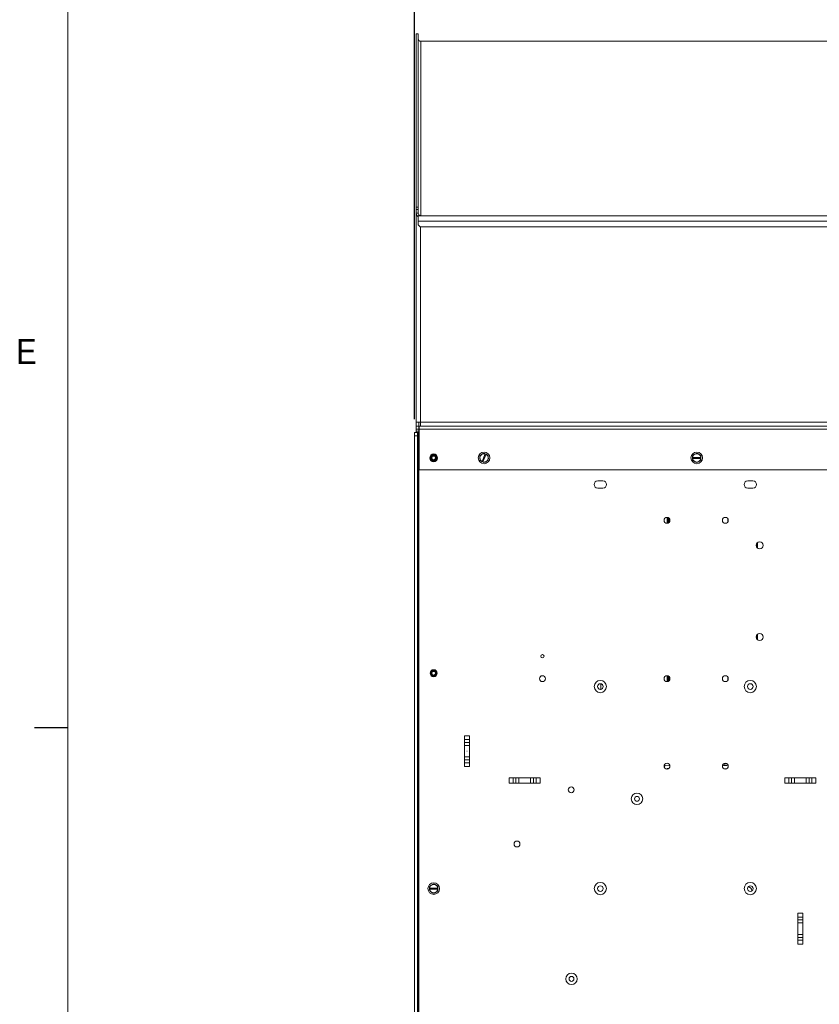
# Paper-space layout '5' of a CAD drawing. Header units: inches. Extents: x 1 to 109, y 1 to 85.
# Tile 20 of 58: x 2 to 17, y 51 to 69. Entities that reach past the tile are written whole.
import ezdxf

# ---------------------------------------------------------------- set-up
doc = ezdxf.new("R2010")
doc.units = ezdxf.units.IN
doc.header["$MEASUREMENT"] = 0
doc.layers.add('FORMAT', color=7, linetype='Continuous')
doc.styles.add('SLDTEXTSTYLE0', font='GOTHIC.TTF', dxfattribs={"width": 0.913})
doc.dimstyles.new('SLDDIMSTYLE10', dxfattribs={"dimtxt": 0.625, "dimasz": 0.65, "dimexe": 0, "dimexo": 0.0625, "dimgap": 0.15625, "dimtad": 0, "dimtih": 1, "dimtoh": 1, "dimdec": 0, "dimlfac": 1.6, "dimrnd": 1e-09, "dimzin": 12, "dimdsep": 46, "dimtxsty": 'SLDTEXTSTYLE0', "dimblk1": 'NONE', "dimblk2": 'NONE', "dimsah": 1, "dimcen": 0.09, "dimadec": 0, "dimazin": 3, "dimtfac": 1, "dimtdec": 0, "dimtofl": 0, "dimtmove": 0, "dimatfit": 3, "dimldrblk": 'NONE', "dimfxl": 1, "dimfrac": 2, "dimtolj": 1, "dimtzin": 12, "dimarcsym": 0})
doc.dimstyles.new('SLDDIMSTYLE11', dxfattribs={"dimtxt": 0.625, "dimasz": 0.65, "dimexe": 0, "dimexo": 0.0625, "dimgap": 0.15625, "dimtad": 0, "dimtih": 1, "dimtoh": 1, "dimlfac": 1.6, "dimrnd": 1e-09, "dimzin": 12, "dimdsep": 46, "dimtxsty": 'SLDTEXTSTYLE0', "dimblk1": 'NONE', "dimblk2": 'NONE', "dimsah": 1, "dimcen": 0.09, "dimadec": 0, "dimazin": 3, "dimtfac": 1, "dimtofl": 0, "dimtmove": 0, "dimatfit": 3, "dimldrblk": 'NONE', "dimfxl": 1, "dimfrac": 2, "dimtolj": 1, "dimtzin": 12, "dimarcsym": 0})

# ---------------------------------------------------------------- blocks, each defined once
blk = doc.blocks.new('_D_146')
at = {"layer": 'FORMAT', "color": 1, "ltscale": 5}
blk.add_line((9.112, 62.002), (9.112, 70.785), dxfattribs=at)
at = {"layer": 'FORMAT', "color": 1, "ltscale": 5, "insert": (8.81, 70.785), "char_height": 0.625, "attachment_point": 1, "rotation": 90, "style": 'SLDTEXTSTYLE0'}
blk.add_mtext('0', dxfattribs=at)
blk = doc.blocks.new('_NONE')
blk = doc.blocks.new('_D_147')
at = {"layer": 'FORMAT', "color": 1, "ltscale": 5}
for p, q in [((17.176, 56.475), (17.176, 70.785)), ((17.176, 56.475), (17.599, 55.491)), ((17.599, 55.491), (17.599, 51.497))]:
    blk.add_line(p, q, dxfattribs=at)
at = {"layer": 'FORMAT', "color": 1, "ltscale": 5, "insert": (16.874, 70.785), "char_height": 0.625, "attachment_point": 1, "rotation": 90, "style": 'SLDTEXTSTYLE0'}
blk.add_mtext('13.58', dxfattribs=at)
blk = doc.blocks.new('_D_148')
at = {"layer": 'FORMAT', "color": 1, "ltscale": 5}
for p, q in [((18.179, 69.801), (18.179, 70.785)), ((18.179, 69.801), (17.756, 68.817)), ((17.756, 68.817), (17.756, 57.313))]:
    blk.add_line(p, q, dxfattribs=at)
at = {"layer": 'FORMAT', "color": 1, "ltscale": 5, "char_height": 0.625, "attachment_point": 1, "rotation": 90, "style": 'SLDTEXTSTYLE0'}
for s, insert in [('13.83', (17.876, 72.217)), ('3 X ', (17.876, 70.785))]:
    blk.add_mtext(s, dxfattribs=dict(at, insert=insert))
blk = doc.blocks.new('_D_149')
at = {"layer": 'FORMAT', "color": 1, "ltscale": 5}
blk.add_line((19.162, 62.066), (19.162, 70.785), dxfattribs=at)
at = {"layer": 'FORMAT', "color": 1, "ltscale": 5, "insert": (18.86, 70.785), "char_height": 0.625, "attachment_point": 1, "rotation": 90, "style": 'SLDTEXTSTYLE0'}
blk.add_mtext('16.08', dxfattribs=at)
blk = doc.blocks.new('_D_150')
at = {"layer": 'FORMAT', "color": 1, "ltscale": 5}
blk.add_line((25.725, 69.483), (25.725, 70.785), dxfattribs=at)
at = {"layer": 'FORMAT', "color": 1, "ltscale": 5, "insert": (25.422, 70.785), "char_height": 0.625, "attachment_point": 1, "rotation": 90, "style": 'SLDTEXTSTYLE0'}
blk.add_mtext('26.58', dxfattribs=at)

psp = doc.layouts.new('5')

# ---------------------------------------------------------------- linework, layer by layer
at = {"color": 7, "linetype": 'Continuous', "lineweight": 15, "ltscale": 5}
for p, q in [((9.1842, 69.233), (9.1468, 69.233)), ((9.1468, 65.9808), (9.1468, 69.233)), ((9.1842, 65.9808), (9.1842, 69.233)), ((25.6404, 69.0947), (9.2146, 69.0947)), ((9.231, 65.8202), (9.231, 69.0918)), ((25.6404, 69.0918), (9.231, 69.0918)), ((9.1468, 65.9808), (9.1842, 65.9808)), ((9.1468, 65.9349), (9.1468, 65.9808)), ((9.1842, 65.9349), (9.1468, 65.9349)), ((9.1468, 65.8655), (9.1468, 65.9349)), ((9.1842, 65.9808), (9.1842, 65.9349)), ((9.1842, 65.8655), (9.1842, 65.9349)), ((9.1842, 65.8655), (9.1468, 65.8655)), ((9.1468, 61.9494), (9.1468, 65.8655)), ((9.1842, 65.717), (9.1842, 65.8202)), ((9.1842, 65.8202), (9.231, 65.8202)), ((9.231, 65.8202), (25.6404, 65.8202)), ((9.1842, 65.717), (25.6404, 65.717)), ((9.1842, 65.6476), (9.1842, 65.717)), ((9.1842, 65.6476), (9.2217, 65.6113)), ((25.6029, 65.6113), (9.2217, 65.6113)), ((9.1468, 61.9494), (9.2247, 61.9494)), ((9.1468, 61.8714), (9.1468, 61.9494)), ((9.1935, 61.8714), (9.1468, 61.8714)), ((9.1468, 61.8152), (9.1468, 61.8714)), ((9.1935, 61.8714), (9.1935, 61.9494)), ((9.1935, 61.8252), (9.1935, 61.8714)), ((9.2027, 61.8159), (9.2027, 61.8714)), ((9.2027, 61.8714), (19.1065, 61.8714)), ((9.2247, 61.9494), (19.0227, 61.9494)), ((9.2247, 61.8714), (9.2247, 61.9494)), ((9.1124, 61.7517), (9.1685, 61.7517)), ((9.1124, 61.6892), (9.1124, 61.7517)), ((9.1124, 61.6892), (9.1124, 44.7112)), ((9.1685, 61.6892), (9.1124, 61.6892)), ((9.1468, 61.8152), (9.1933, 61.8152)), ((9.1468, 61.7777), (9.1468, 61.8152)), ((9.1933, 61.7777), (9.1468, 61.7777)), ((9.1468, 61.7517), (9.1468, 61.7777)), ((9.1685, 61.7517), (9.1685, 61.6892)), ((9.181, 61.7517), (9.1685, 61.7517)), ((9.1685, 61.6892), (9.1685, 44.7112)), ((9.181, 44.6487), (9.181, 61.7517)), ((9.1933, 61.7517), (9.181, 61.7517)), ((9.1933, 44.5877), (9.1933, 61.8252)), ((9.1933, 61.8252), (9.2027, 61.8252)), ((9.1935, 61.8527), (9.2027, 61.8527)), ((9.2027, 61.0528), (9.2027, 61.8159)), ((19.1065, 61.8159), (9.2027, 61.8159)), ((10.4395, 61.3537), (10.3803, 61.2104)), ((10.3984, 61.203), (10.4575, 61.3462)), ((10.4395, 61.3537), (10.4397, 61.3543)), ((10.4578, 61.3468), (10.4397, 61.3543)), ((10.4578, 61.3468), (10.4575, 61.3462)), ((14.3692, 61.346), (14.396, 61.3614)), ((9.4745, 61.2376), (9.4745, 61.2356)), ((10.3415, 61.2681), (10.3374, 61.2986)), ((10.3801, 61.2098), (10.3803, 61.2104)), ((10.3801, 61.2098), (10.3981, 61.2024)), ((10.3984, 61.203), (10.3981, 61.2024)), ((14.3302, 61.2881), (14.3308, 61.2881)), ((14.3302, 61.2881), (14.3302, 61.2686)), ((14.3308, 61.2686), (14.3302, 61.2686)), ((14.4858, 61.2881), (14.3308, 61.2881)), ((14.3308, 61.2686), (14.4858, 61.2686)), ((14.4858, 61.2881), (14.4864, 61.2881)), ((14.4864, 61.2686), (14.4858, 61.2686)), ((14.4864, 61.2686), (14.4864, 61.2881)), ((19.1065, 61.0528), (9.2027, 61.0528)), ((12.5503, 60.8464), (12.6484, 60.8464)), ((15.3628, 60.8464), (15.4609, 60.8464)), ((12.6484, 60.7102), (12.5503, 60.7102)), ((15.4609, 60.7102), (15.3628, 60.7102)), ((13.854, 60.1616), (13.854, 60.0513)), ((13.8673, 60.159), (13.8673, 60.0539)), ((13.8845, 60.1498), (13.8845, 60.0631)), ((13.8978, 60.1346), (13.8978, 60.0783)), ((14.9884, 60.1393), (14.9884, 60.0736)), ((15.5314, 59.6745), (15.5314, 59.6009)), ((15.5447, 59.6892), (15.5447, 59.5862)), ((15.5314, 57.9557), (15.5314, 57.8822)), ((15.5447, 57.9704), (15.5447, 57.8675)), ((9.4745, 57.1986), (9.4745, 57.1966)), ((13.854, 57.1929), (13.854, 57.0825)), ((13.8673, 57.1903), (13.8673, 57.0851)), ((13.8845, 57.1811), (13.8845, 57.0943)), ((13.8978, 57.1658), (13.8978, 57.1096)), ((14.9884, 57.1705), (14.9884, 57.1048)), ((12.6056, 56.937), (12.6056, 57.0421)), ((10.1481, 56.0673), (10.0506, 56.0673)), ((10.0506, 56.0673), (10.0506, 55.4897)), ((10.0506, 55.9954), (10.1481, 55.9954)), ((10.1481, 56.0673), (10.1481, 55.4897)), ((10.1481, 55.9436), (10.0506, 55.9436)), ((10.0506, 55.8866), (10.1481, 55.8866)), ((10.1481, 55.6704), (10.0506, 55.6704)), ((10.0506, 55.6134), (10.1481, 55.6134)), ((10.1481, 55.5616), (10.0506, 55.5616)), ((10.0506, 55.4897), (10.1481, 55.4897)), ((13.816, 55.5101), (13.7972, 55.4813)), ((13.9049, 55.5051), (13.816, 55.5101)), ((11.4694, 55.276), (10.8918, 55.276)), ((10.8918, 55.276), (10.8918, 55.1785)), ((10.9637, 55.1785), (10.9637, 55.276)), ((11.0155, 55.276), (11.0155, 55.1785)), ((11.0725, 55.1785), (11.0725, 55.276)), ((11.2887, 55.276), (11.2887, 55.1785)), ((11.3457, 55.1785), (11.3457, 55.276)), ((11.3975, 55.276), (11.3975, 55.1785)), ((11.4694, 55.1785), (11.4694, 55.276)), ((16.0606, 55.2773), (16.0606, 55.1798)), ((16.0606, 55.2773), (16.6381, 55.2773)), ((16.1325, 55.1798), (16.1325, 55.2773)), ((16.1842, 55.2773), (16.1842, 55.1798)), ((16.2413, 55.1798), (16.2413, 55.2773)), ((16.4574, 55.2773), (16.4574, 55.1798)), ((16.5145, 55.1798), (16.5145, 55.2773)), ((16.5663, 55.2773), (16.5663, 55.1798)), ((16.6381, 55.1798), (16.6381, 55.2773)), ((11.4694, 55.1785), (10.8918, 55.1785)), ((16.0606, 55.1798), (16.6381, 55.1798)), ((9.3964, 53.21), (9.397, 53.21)), ((9.3964, 53.21), (9.3964, 53.1904)), ((9.397, 53.1904), (9.3964, 53.1904)), ((9.5521, 53.21), (9.397, 53.21)), ((9.397, 53.1904), (9.5521, 53.1904)), ((9.4355, 53.2679), (9.4622, 53.2833)), ((9.5521, 53.21), (9.5527, 53.21)), ((9.5527, 53.1904), (9.5521, 53.1904)), ((9.5527, 53.1904), (9.5527, 53.21)), ((16.3981, 52.739), (16.3006, 52.739)), ((16.3006, 52.739), (16.3006, 52.1614)), ((16.3006, 52.6671), (16.3981, 52.6671)), ((16.3981, 52.739), (16.3981, 52.1614)), ((16.3981, 52.6153), (16.3006, 52.6153)), ((16.3006, 52.5583), (16.3981, 52.5583)), ((16.3981, 52.3421), (16.3006, 52.3421)), ((16.3006, 52.2851), (16.3981, 52.2851)), ((16.3981, 52.2333), (16.3006, 52.2333)), ((16.3006, 52.1614), (16.3981, 52.1614))]:
    psp.add_line(p, q, dxfattribs=at)
at = {"color": 8, "linetype": 'Continuous', "lineweight": 15, "ltscale": 5}
for p, q in [((9.2247, 65.6113), (9.2247, 61.9494)), ((9.4745, 61.2326), (9.4745, 61.229)), ((9.4745, 57.1936), (9.4745, 57.1899)), ((14.9726, 55.4498), (14.924, 55.4455))]:
    psp.add_line(p, q, dxfattribs=at)
at = {"color": 7, "linetype": 'Continuous', "lineweight": 15, "ltscale": 5, "flags": 128}
psp.add_lwpolyline([(14.9814, 55.5378), (14.9347, 55.5346), (14.8999, 55.5305)], dxfattribs=at)
at = {"color": 7, "linetype": 'Continuous', "lineweight": 15, "ltscale": 25}
for centre, radius in [((9.4745, 61.2783), 0.0731), ((9.4745, 61.2783), 0.0666), ((9.4745, 61.2783), 0.0529), ((9.4745, 61.2783), 0.0341), ((10.4189, 61.2783), 0.1087), ((14.4083, 61.2783), 0.1088), ((13.8502, 60.1064), 0.0553), ((14.9439, 60.1064), 0.0553), ((15.5869, 59.6377), 0.0666), ((15.5869, 57.9189), 0.0666), ((11.5131, 57.5585), 0.03), ((9.4745, 57.2393), 0.0666), ((9.4745, 57.2389), 0.0529), ((9.4745, 57.2393), 0.0341), ((11.5133, 57.1377), 0.0553), ((12.5994, 56.9896), 0.1144), ((13.8502, 57.1377), 0.0553), ((14.9439, 57.1377), 0.0553), ((15.4119, 56.9896), 0.1144), ((12.5994, 56.9896), 0.0529), ((15.4119, 56.9896), 0.0529), ((10.0994, 55.7785), 0.00156), ((13.8502, 55.4971), 0.0553), ((14.9439, 55.4971), 0.0553), ((12.0527, 55.0533), 0.0553), ((13.2869, 54.8839), 0.1077), ((13.2869, 54.8839), 0.0461), ((11.037, 54.0377), 0.0553), ((9.4745, 53.2002), 0.1088), ((12.5994, 53.2008), 0.1144), ((12.5994, 53.2008), 0.0529), ((15.4119, 53.2008), 0.1144), ((15.4119, 53.2008), 0.0529), ((12.0581, 51.5071), 0.1077), ((12.0581, 51.5071), 0.0461)]:
    psp.add_circle(centre, radius, dxfattribs=at)
for centre, radius, start, end in [((9.2303, 69.1379), 0.0461, 181.01073, 270.9762), ((9.2275, 65.8659), 0.0807, 180.32936, 237.53144), ((9.2303, 65.8663), 0.0461, 181.01073, 270.9762), ((9.4745, 61.2783), 0.0529, 90, 180), ((9.4745, 61.2783), 0.0529, 270, 90), ((10.4189, 61.2783), 0.084, 149.10634, 165.9971), ((10.4189, 61.2783), 0.0781, 127.55172, 187.55172), ((10.4189, 61.2783), 0.0781, 74.73247, 127.55172), ((10.4189, 61.2783), 0.084, 89.10634, 105.9971), ((10.4189, 61.2783), 0.0781, 7.55172, 60.37096), ((10.4189, 61.2783), 0.084, 29.10634, 45.9971), ((14.4083, 61.2783), 0.084, 141.55462, 158.44538), ((14.4083, 61.2783), 0.0781, 120, 172.81924), ((14.4083, 61.2783), 0.0781, 60, 120), ((14.4083, 61.2783), 0.084, 81.55462, 98.44538), ((14.4083, 61.2783), 0.0781, 7.18076, 60), ((14.4083, 61.2783), 0.084, 21.55462, 38.44538), ((9.4745, 61.2783), 0.0513, 165.58165, 210.06614), ((9.4745, 61.2783), 0.0407, 290.27928, 19.33885), ((10.4189, 61.2783), 0.0781, 187.55172, 240.37096), ((10.4189, 61.2783), 0.084, 209.10634, 225.9971), ((10.4189, 61.2783), 0.0781, 254.73247, 307.55172), ((10.4189, 61.2783), 0.084, 269.10634, 285.9971), ((10.4189, 61.2783), 0.0781, 307.55172, 7.55172), ((10.4189, 61.2783), 0.084, 329.10634, 345.9971), ((14.4083, 61.2783), 0.084, 201.55462, 218.44538), ((14.4083, 61.2783), 0.0781, 187.18076, 240), ((14.4083, 61.2783), 0.0781, 240, 300), ((14.4083, 61.2783), 0.084, 261.55462, 278.44538), ((14.4083, 61.2783), 0.0781, 300, 352.81924), ((14.4083, 61.2783), 0.084, 321.55462, 338.44538), ((12.5503, 60.7783), 0.0681, 90, 270), ((12.6484, 60.7783), 0.0681, 270, 90), ((15.3628, 60.7783), 0.0681, 90, 270), ((15.4609, 60.7783), 0.0681, 270, 90), ((9.4745, 57.2389), 0.0529, 90, 180), ((9.4745, 57.2393), 0.0513, 165.58165, 210.06614), ((9.4745, 57.2389), 0.0529, 270, 90), ((9.4745, 57.2393), 0.0407, 290.27928, 19.33885), ((12.5994, 56.9896), 0.0529, 276.76106, 83.23894), ((13.8667, 55.4096), 0.0425, 72.60832, 128.81442), ((15.0118, 54.7321), 0.7812, 91.10131, 99.04718), ((9.4745, 53.2002), 0.084, 141.55462, 158.44538), ((9.4745, 53.2002), 0.0781, 120, 172.81924), ((9.4745, 53.2002), 0.0781, 187.18076, 240), ((9.4745, 53.2002), 0.0781, 60, 120), ((9.4745, 53.2002), 0.084, 81.55462, 98.44538), ((9.4745, 53.2002), 0.0781, 7.18076, 60), ((9.4745, 53.2002), 0.0781, 300, 352.81924), ((9.4745, 53.2002), 0.084, 21.55462, 38.44538), ((15.3631, 53.1495), 0.0828, 7.13993, 85.78115), ((9.4745, 53.2002), 0.084, 201.55462, 218.44538), ((9.4745, 53.2002), 0.0781, 240, 300), ((9.4745, 53.2002), 0.084, 261.55462, 278.44538), ((9.4745, 53.2002), 0.084, 321.55462, 338.44538)]:
    psp.add_arc(centre, radius, start, end, dxfattribs=at)
at = {"color": 7, "linetype": 'Continuous', "lineweight": 15, "ltscale": 5}
for points, knots in [([(9.4745, 61.2271), (9.4812, 61.2278), (9.4947, 61.2294), (9.5117, 61.2412), (9.5231, 61.2582), (9.5272, 61.2783), (9.5231, 61.2984), (9.5117, 61.3155), (9.4947, 61.3269), (9.4746, 61.3309), (9.4544, 61.3269), (9.4392, 61.3166), (9.4293, 61.304), (9.4264, 61.2954), (9.4249, 61.2911)], [0, 0, 0, 0, 0.0873597, 0.1770171, 0.2631193, 0.3520012, 0.4408768, 0.5269791, 0.6166401, 0.7039985, 0.7913572, 0.8810182, 0.940429, 1, 1, 1, 1]), ([(9.4745, 61.2326), (9.4734, 61.2326), (9.47, 61.2327), (9.4654, 61.2333), (9.4608, 61.2345), (9.456, 61.2361), (9.4513, 61.2384), (9.447, 61.2412), (9.4429, 61.2444), (9.4392, 61.2481), (9.4361, 61.2522), (9.4333, 61.2566), (9.431, 61.2613), (9.4294, 61.2663), (9.4282, 61.271), (9.4276, 61.2763), (9.4276, 61.2816), (9.4282, 61.2868), (9.4293, 61.292), (9.4311, 61.297), (9.4334, 61.3017), (9.4361, 61.3062), (9.4395, 61.3104), (9.4432, 61.3142), (9.4473, 61.3176), (9.4519, 61.3204), (9.4567, 61.3228), (9.4618, 61.3246), (9.467, 61.3258), (9.4723, 61.3264), (9.4777, 61.3265), (9.4831, 61.3258), (9.4884, 61.3247), (9.4935, 61.323), (9.4984, 61.3206), (9.503, 61.3178), (9.5074, 61.3144), (9.5112, 61.3105), (9.5147, 61.3063), (9.5176, 61.3017), (9.5201, 61.2964), (9.522, 61.2913), (9.5232, 61.2859), (9.5238, 61.2804), (9.5239, 61.2749), (9.5233, 61.2694), (9.522, 61.2639), (9.5202, 61.2587), (9.5178, 61.2537), (9.515, 61.2493), (9.5122, 61.2457), (9.5094, 61.2426), (9.5064, 61.2398), (9.503, 61.2372), (9.4995, 61.2349), (9.4958, 61.2329), (9.4919, 61.2312), (9.4882, 61.2299), (9.4835, 61.2287), (9.4791, 61.228), (9.4757, 61.2279), (9.4745, 61.2279)], [0, 0, 0, 0, 0.01132224, 0.03420513, 0.04578529, 0.05849278, 0.08424332, 0.09731806, 0.11003294, 0.13579984, 0.14888378, 0.16159025, 0.18733559, 0.20040033, 0.2132789, 0.23608332, 0.25262641, 0.26555748, 0.28846456, 0.30507995, 0.31800322, 0.3408971, 0.35749733, 0.37056469, 0.39370747, 0.41049486, 0.42364248, 0.44693014, 0.46382518, 0.47696998, 0.50025073, 0.51713504, 0.53039452, 0.5538738, 0.57090349, 0.5842691, 0.60794071, 0.62511236, 0.63847844, 0.66214487, 0.67931476, 0.69613621, 0.71658414, 0.73386188, 0.75084418, 0.77150005, 0.7889495, 0.80593706, 0.82659177, 0.84404477, 0.85764931, 0.87138371, 0.88531255, 0.8993777, 0.91313736, 0.92703094, 0.94112582, 0.95536113, 0.96642332, 0.9887352, 1, 1, 1, 1]), ([(9.4745, 61.229), (9.4757, 61.229), (9.4791, 61.2292), (9.4837, 61.2299), (9.4886, 61.2313), (9.4933, 61.233), (9.4982, 61.2355), (9.5025, 61.2384), (9.5059, 61.2412), (9.5089, 61.244), (9.5116, 61.2471), (9.5141, 61.2505), (9.5162, 61.254), (9.5181, 61.2576), (9.5196, 61.2615), (9.5209, 61.2658), (9.5219, 61.2708), (9.5223, 61.2762), (9.5221, 61.2816), (9.5213, 61.2869), (9.52, 61.2921), (9.518, 61.2971), (9.5155, 61.3019), (9.5124, 61.3063), (9.5089, 61.3104), (9.505, 61.314), (9.5007, 61.3171), (9.4963, 61.3195), (9.4915, 61.3216), (9.4865, 61.3232), (9.4813, 61.324), (9.4761, 61.3244), (9.4708, 61.3242), (9.4656, 61.3233), (9.4606, 61.3219), (9.4558, 61.32), (9.4513, 61.3174), (9.4471, 61.3145), (9.4432, 61.3111), (9.4399, 61.3072), (9.4369, 61.303), (9.4344, 61.2985), (9.4325, 61.2938), (9.431, 61.2886), (9.4302, 61.2835), (9.4301, 61.2785), (9.4305, 61.2735), (9.4314, 61.2685), (9.433, 61.2638), (9.4349, 61.2592), (9.4375, 61.2548), (9.4405, 61.2509), (9.4439, 61.2472), (9.4477, 61.244), (9.4519, 61.2414), (9.4562, 61.2391), (9.4608, 61.2374), (9.4651, 61.2364), (9.4685, 61.2359), (9.4715, 61.2356), (9.4738, 61.2356), (9.4745, 61.2356)], [0, 0, 0, 0, 0.01180469, 0.03563548, 0.04767827, 0.06524628, 0.08660926, 0.10465816, 0.11868441, 0.13284774, 0.14721655, 0.16172838, 0.17574832, 0.18990702, 0.20428042, 0.21880099, 0.23608822, 0.25710884, 0.27487551, 0.29207216, 0.31298325, 0.33064927, 0.34784372, 0.36875394, 0.38643514, 0.40335796, 0.42393632, 0.44132966, 0.45476225, 0.47855716, 0.49581999, 0.50925384, 0.53305189, 0.55032708, 0.56356503, 0.58701682, 0.60403607, 0.61715375, 0.64038947, 0.65724607, 0.67036781, 0.69361028, 0.71048085, 0.72342485, 0.7496704, 0.76300271, 0.77580484, 0.80175161, 0.81492938, 0.8277327, 0.85369466, 0.86687804, 0.87953472, 0.90518839, 0.91821984, 0.93070805, 0.95601762, 0.96886644, 0.97660937, 0.9921733, 1, 1, 1, 1]), ([(9.4745, 61.2374), (9.4734, 61.2374), (9.47, 61.2374), (9.4654, 61.2381), (9.4609, 61.2394), (9.4566, 61.241), (9.4524, 61.2432), (9.4486, 61.2459), (9.445, 61.2489), (9.4419, 61.2523), (9.4392, 61.2561), (9.4368, 61.2602), (9.4349, 61.2644), (9.4336, 61.2689), (9.4327, 61.2735), (9.4323, 61.2783), (9.4325, 61.283), (9.4331, 61.2874), (9.4343, 61.292), (9.4361, 61.2965), (9.4378, 61.2999), (9.4397, 61.3029), (9.4418, 61.3058), (9.4442, 61.3085), (9.4475, 61.3116), (9.4513, 61.3145), (9.4555, 61.3169), (9.4599, 61.3189), (9.4645, 61.3204), (9.4693, 61.3213), (9.4741, 61.3217), (9.4789, 61.3216), (9.4837, 61.3209), (9.4884, 61.3197), (9.493, 61.318), (9.4974, 61.3157), (9.5015, 61.313), (9.5053, 61.3098), (9.5091, 61.3058), (9.512, 61.3018), (9.5144, 61.2975), (9.5162, 61.2935), (9.5177, 61.2888), (9.5187, 61.284), (9.5192, 61.2784), (9.519, 61.2734), (9.5182, 61.2684), (9.5169, 61.2635), (9.5151, 61.2589), (9.5127, 61.2544), (9.5097, 61.25), (9.5062, 61.246), (9.5024, 61.2426), (9.4991, 61.2402), (9.4958, 61.2382), (9.4924, 61.2365), (9.4888, 61.2351), (9.4855, 61.2341), (9.4816, 61.2332), (9.4781, 61.2327), (9.4754, 61.2326), (9.4745, 61.2326)], [0, 0, 0, 0, 0.0125726, 0.0380488, 0.0509813, 0.0636328, 0.0892731, 0.1022875, 0.1149477, 0.1406099, 0.1536374, 0.1662829, 0.1919146, 0.2049174, 0.2177803, 0.2438575, 0.2570909, 0.269993, 0.2928443, 0.3094212, 0.3223133, 0.3352961, 0.348415, 0.3617173, 0.3747945, 0.3979533, 0.4147529, 0.427895, 0.4511701, 0.4680568, 0.4811928, 0.5044554, 0.5213247, 0.534614, 0.5581478, 0.5752163, 0.588549, 0.6122989, 0.6294953, 0.6495719, 0.6665719, 0.6837569, 0.6972052, 0.7211649, 0.7385016, 0.7589423, 0.7762541, 0.7937589, 0.814201, 0.8315093, 0.8490045, 0.8730247, 0.8904734, 0.9046128, 0.918436, 0.9323942, 0.9465533, 0.9608544, 0.9705759, 0.990144, 1, 1, 1, 1]), ([(10.3468, 61.3214), (10.3509, 61.3246), (10.359, 61.3308), (10.3672, 61.3371), (10.3713, 61.3403)], [0, 0, 0, 0, 0.4986971, 1, 1, 1, 1]), ([(10.3713, 61.3403), (10.3726, 61.3412), (10.3769, 61.3446), (10.3841, 61.3501), (10.391, 61.3554), (10.3948, 61.3583), (10.3958, 61.3591)], [0, 0, 0, 0, 0.1556412, 0.5300778, 0.8745035, 1, 1, 1, 1]), ([(10.4202, 61.3623), (10.4213, 61.3619), (10.4237, 61.3609), (10.4275, 61.3593), (10.4316, 61.3576), (10.4356, 61.3559), (10.4384, 61.3548), (10.4397, 61.3543)], [0, 0, 0, 0, 0.1682197, 0.3758677, 0.5836272, 0.7917646, 1, 1, 1, 1]), ([(10.4578, 61.3468), (10.4594, 61.3461), (10.4627, 61.3448), (10.4676, 61.3428), (10.4724, 61.3407), (10.4757, 61.3394), (10.4773, 61.3387)], [0, 0, 0, 0, 0.2494714, 0.4991744, 0.7494964, 1, 1, 1, 1]), ([(10.4923, 61.3192), (10.4927, 61.316), (10.4937, 61.3084), (10.4951, 61.2982), (10.496, 61.2912), (10.4964, 61.2886)], [0, 0, 0, 0, 0.3113962, 0.7489221, 1, 1, 1, 1]), ([(14.3302, 61.2881), (14.3302, 61.2896), (14.3302, 61.2925), (14.3302, 61.2969), (14.3302, 61.3013), (14.3302, 61.3054), (14.3302, 61.308), (14.3302, 61.3092)], [0, 0, 0, 0, 0.2076606, 0.41540653, 0.62353985, 0.8317358, 1, 1, 1, 1]), ([(14.3425, 61.3305), (14.3447, 61.3318), (14.348, 61.3337), (14.3524, 61.3363), (14.358, 61.3395), (14.3636, 61.3427), (14.3681, 61.3453), (14.3692, 61.346)], [0, 0, 0, 0, 0.2491075, 0.3737971, 0.4982478, 0.8744081, 1, 1, 1, 1]), ([(14.4206, 61.3614), (14.4251, 61.3589), (14.4339, 61.3537), (14.4429, 61.3486), (14.4474, 61.346)], [0, 0, 0, 0, 0.49869748, 1, 1, 1, 1]), ([(14.4474, 61.346), (14.4488, 61.3452), (14.4535, 61.3424), (14.4613, 61.3379), (14.4688, 61.3336), (14.473, 61.3312), (14.4741, 61.3305)], [0, 0, 0, 0, 0.1556448, 0.53006755, 0.87449626, 1, 1, 1, 1]), ([(14.4864, 61.3092), (14.4864, 61.308), (14.4864, 61.3054), (14.4864, 61.3013), (14.4864, 61.2969), (14.4864, 61.2925), (14.4864, 61.2896), (14.4864, 61.2881)], [0, 0, 0, 0, 0.1682641, 0.3759036, 0.5836257, 0.7917838, 1, 1, 1, 1]), ([(9.4249, 61.2911), (9.4247, 61.29), (9.4241, 61.2873), (9.4236, 61.283), (9.4235, 61.2783), (9.4238, 61.2743), (9.4244, 61.2701), (9.4253, 61.2659), (9.4268, 61.2614), (9.4283, 61.2578), (9.4303, 61.254), (9.4326, 61.2503), (9.4355, 61.2466), (9.4381, 61.2437), (9.4413, 61.2408), (9.4446, 61.2382), (9.4485, 61.2357), (9.4522, 61.2337), (9.4574, 61.2315), (9.4629, 61.23), (9.4691, 61.2291), (9.4725, 61.229), (9.4745, 61.229)], [0, 0, 0, 0, 0.0346751, 0.0929453, 0.1403175, 0.1881637, 0.2228244, 0.2810937, 0.3284721, 0.3763177, 0.4109748, 0.4692437, 0.516627, 0.5645047, 0.5986137, 0.6559599, 0.7025874, 0.7496844, 0.7950617, 0.8870309, 0.9337269, 1, 1, 1, 1]), ([(9.4745, 61.2279), (9.4717, 61.228), (9.466, 61.2282), (9.4577, 61.2303), (9.4497, 61.2337), (9.4423, 61.2385), (9.4355, 61.2448), (9.432, 61.25), (9.4302, 61.2526)], [0, 0, 0, 0, 0.15910321, 0.32281787, 0.48193812, 0.64565845, 0.81977478, 1, 1, 1, 1]), ([(9.4745, 61.2356), (9.4757, 61.2357), (9.478, 61.2358), (9.4814, 61.2363), (9.4848, 61.2371), (9.4881, 61.2381), (9.4922, 61.2398), (9.4964, 61.2421), (9.5002, 61.245), (9.5037, 61.2481), (9.5069, 61.2517), (9.5101, 61.2564), (9.5124, 61.2609), (9.5139, 61.2654), (9.5149, 61.2692), (9.5154, 61.2726), (9.5156, 61.2761), (9.5156, 61.2796), (9.5153, 61.2827), (9.5147, 61.286), (9.514, 61.289), (9.5132, 61.2911), (9.5129, 61.2918)], [0, 0, 0, 0, 0.0428988, 0.0860786, 0.1296993, 0.1739177, 0.2179079, 0.2962471, 0.3529675, 0.3970266, 0.475336, 0.532319, 0.6097046, 0.6659967, 0.7116681, 0.7548159, 0.7982832, 0.8422046, 0.8867881, 0.9149189, 0.9715287, 1, 1, 1, 1]), ([(9.4886, 61.2402), (9.4875, 61.2398), (9.4853, 61.2389), (9.4818, 61.2381), (9.4782, 61.2375), (9.4758, 61.2374), (9.4745, 61.2374)], [0, 0, 0, 0, 0.245086, 0.4920409, 0.744981, 1, 1, 1, 1]), ([(10.3455, 61.2375), (10.3452, 61.24), (10.3447, 61.2438), (10.344, 61.2488), (10.3432, 61.2552), (10.3423, 61.2616), (10.3416, 61.2668), (10.3415, 61.2681)], [0, 0, 0, 0, 0.2491178, 0.3737776, 0.4982423, 0.8744461, 1, 1, 1, 1]), ([(10.3801, 61.2098), (10.3787, 61.2104), (10.376, 61.2115), (10.3719, 61.2132), (10.3679, 61.2149), (10.3641, 61.2164), (10.3617, 61.2174), (10.3606, 61.2179)], [0, 0, 0, 0, 0.207649, 0.4154124, 0.6235316, 0.8317555, 1, 1, 1, 1]), ([(10.4176, 61.1943), (10.416, 61.195), (10.4128, 61.1963), (10.4079, 61.1983), (10.403, 61.2004), (10.3998, 61.2017), (10.3981, 61.2024)], [0, 0, 0, 0, 0.24952829, 0.49924702, 0.74950883, 1, 1, 1, 1]), ([(10.4665, 61.2164), (10.4635, 61.214), (10.4568, 61.2089), (10.4487, 61.2026), (10.4436, 61.1987), (10.4421, 61.1976)], [0, 0, 0, 0, 0.3737573, 0.8117255, 1, 1, 1, 1]), ([(10.491, 61.2352), (10.4885, 61.2333), (10.4824, 61.2286), (10.4742, 61.2223), (10.4686, 61.218), (10.4665, 61.2164)], [0, 0, 0, 0, 0.3113846, 0.7489171, 1, 1, 1, 1]), ([(10.4964, 61.2886), (10.4969, 61.2848), (10.498, 61.2764), (10.4993, 61.2662), (10.5002, 61.2599), (10.5004, 61.258)], [0, 0, 0, 0, 0.3737407, 0.811722, 1, 1, 1, 1]), ([(14.3302, 61.2475), (14.3302, 61.2492), (14.3302, 61.2527), (14.3302, 61.258), (14.3302, 61.2632), (14.3302, 61.2668), (14.3302, 61.2686)], [0, 0, 0, 0, 0.2495682, 0.4992299, 0.7495267, 1, 1, 1, 1]), ([(14.3692, 61.2107), (14.3659, 61.2126), (14.3586, 61.2168), (14.3497, 61.2219), (14.3442, 61.2251), (14.3425, 61.2261)], [0, 0, 0, 0, 0.3737833, 0.8117333, 1, 1, 1, 1]), ([(14.396, 61.1952), (14.3932, 61.1968), (14.3866, 61.2006), (14.3776, 61.2058), (14.3715, 61.2094), (14.3692, 61.2107)], [0, 0, 0, 0, 0.3113927, 0.7489093, 1, 1, 1, 1]), ([(14.4474, 61.2107), (14.444, 61.2087), (14.4367, 61.2045), (14.4278, 61.1994), (14.4223, 61.1962), (14.4206, 61.1952)], [0, 0, 0, 0, 0.3737481, 0.8117187, 1, 1, 1, 1]), ([(14.4741, 61.2261), (14.4713, 61.2245), (14.4647, 61.2207), (14.4558, 61.2155), (14.4496, 61.212), (14.4474, 61.2107)], [0, 0, 0, 0, 0.3113993, 0.7488967, 1, 1, 1, 1]), ([(14.4864, 61.2686), (14.4864, 61.2668), (14.4864, 61.2633), (14.4864, 61.258), (14.4864, 61.2527), (14.4864, 61.2492), (14.4864, 61.2475)], [0, 0, 0, 0, 0.2495044, 0.4991691, 0.749524, 1, 1, 1, 1]), ([(9.4249, 57.252), (9.4247, 57.251), (9.4241, 57.2482), (9.4236, 57.2439), (9.4235, 57.2392), (9.4238, 57.2353), (9.4244, 57.231), (9.4253, 57.2268), (9.4268, 57.2224), (9.4283, 57.2187), (9.4303, 57.2149), (9.4326, 57.2113), (9.4355, 57.2076), (9.4381, 57.2046), (9.4413, 57.2017), (9.4446, 57.1991), (9.4485, 57.1966), (9.4522, 57.1947), (9.4574, 57.1925), (9.4629, 57.191), (9.4691, 57.19), (9.4725, 57.19), (9.4745, 57.1899)], [0, 0, 0, 0, 0.0346597, 0.0929381, 0.1403105, 0.188149, 0.2228177, 0.2810951, 0.3284661, 0.376312, 0.4109622, 0.4692313, 0.5166212, 0.564505, 0.5986141, 0.6559606, 0.702584, 0.7496813, 0.7950618, 0.8870315, 0.9337266, 1, 1, 1, 1]), ([(9.4745, 57.188), (9.4812, 57.1888), (9.4947, 57.1903), (9.5117, 57.2021), (9.5231, 57.2191), (9.5272, 57.2393), (9.5231, 57.2594), (9.5117, 57.2765), (9.4947, 57.2878), (9.4746, 57.2918), (9.4544, 57.2879), (9.4392, 57.2776), (9.4293, 57.2649), (9.4264, 57.2563), (9.4249, 57.252)], [0, 0, 0, 0, 0.0873586, 0.1770156, 0.2631201, 0.3519985, 0.4408768, 0.5269813, 0.6166383, 0.7039969, 0.7913558, 0.8810128, 0.9404233, 1, 1, 1, 1]), ([(9.4745, 57.1936), (9.4734, 57.1936), (9.47, 57.1936), (9.4654, 57.1942), (9.4608, 57.1954), (9.456, 57.197), (9.4513, 57.1993), (9.447, 57.2021), (9.4429, 57.2053), (9.4392, 57.2091), (9.4361, 57.2132), (9.4333, 57.2176), (9.431, 57.2223), (9.4294, 57.2272), (9.4282, 57.232), (9.4276, 57.2372), (9.4276, 57.2425), (9.4282, 57.2477), (9.4293, 57.2529), (9.4311, 57.2579), (9.4334, 57.2627), (9.4361, 57.2672), (9.4395, 57.2713), (9.4432, 57.2751), (9.4473, 57.2785), (9.4519, 57.2813), (9.4567, 57.2837), (9.4618, 57.2855), (9.467, 57.2867), (9.4723, 57.2874), (9.4777, 57.2874), (9.4831, 57.2868), (9.4884, 57.2856), (9.4935, 57.2839), (9.4984, 57.2815), (9.503, 57.2787), (9.5074, 57.2753), (9.5112, 57.2715), (9.5147, 57.2672), (9.5176, 57.2626), (9.5201, 57.2574), (9.522, 57.2522), (9.5232, 57.2468), (9.5238, 57.2414), (9.5239, 57.2358), (9.5233, 57.2303), (9.522, 57.2249), (9.5202, 57.2196), (9.5178, 57.2146), (9.515, 57.2102), (9.5122, 57.2066), (9.5094, 57.2036), (9.5064, 57.2007), (9.503, 57.1981), (9.4995, 57.1958), (9.4958, 57.1938), (9.4919, 57.1921), (9.4882, 57.1908), (9.4835, 57.1896), (9.4791, 57.189), (9.4757, 57.1888), (9.4745, 57.1888)], [0, 0, 0, 0, 0.0113223, 0.0342052, 0.0457859, 0.0584918, 0.0842434, 0.0973181, 0.1100315, 0.1358001, 0.1488821, 0.1615906, 0.187336, 0.200403, 0.2132792, 0.236086, 0.2526291, 0.2655577, 0.2884624, 0.3050778, 0.3180055, 0.3408973, 0.3574975, 0.3705666, 0.3937078, 0.4104939, 0.4236426, 0.4469302, 0.4638247, 0.4769698, 0.5002506, 0.5171346, 0.530394, 0.5538733, 0.570904, 0.5842684, 0.60794, 0.6251133, 0.6384757, 0.6621441, 0.6793118, 0.6961355, 0.7165858, 0.7338587, 0.7508458, 0.7714993, 0.7889511, 0.8059364, 0.8265932, 0.8440421, 0.8576486, 0.8713848, 0.8853136, 0.8993787, 0.9131384, 0.927032, 0.9411259, 0.9553612, 0.9664227, 0.9887353, 1, 1, 1, 1]), ([(9.4745, 57.1899), (9.4757, 57.19), (9.4791, 57.1901), (9.4837, 57.1909), (9.4886, 57.1922), (9.4933, 57.1939), (9.4982, 57.1964), (9.5025, 57.1993), (9.5059, 57.2021), (9.5089, 57.2049), (9.5116, 57.2081), (9.5141, 57.2114), (9.5162, 57.2149), (9.5181, 57.2186), (9.5196, 57.2224), (9.5209, 57.2267), (9.5219, 57.2317), (9.5223, 57.2371), (9.5221, 57.2425), (9.5213, 57.2478), (9.52, 57.253), (9.518, 57.2581), (9.5155, 57.2628), (9.5124, 57.2673), (9.5089, 57.2713), (9.505, 57.2749), (9.5007, 57.278), (9.4963, 57.2804), (9.4915, 57.2826), (9.4865, 57.2841), (9.4813, 57.285), (9.4761, 57.2854), (9.4708, 57.2852), (9.4656, 57.2843), (9.4606, 57.2829), (9.4558, 57.2809), (9.4513, 57.2784), (9.4471, 57.2754), (9.4432, 57.272), (9.4399, 57.2681), (9.4369, 57.264), (9.4344, 57.2595), (9.4325, 57.2547), (9.431, 57.2495), (9.4302, 57.2445), (9.4301, 57.2394), (9.4305, 57.2344), (9.4314, 57.2295), (9.433, 57.2247), (9.4349, 57.2201), (9.4375, 57.2158), (9.4405, 57.2118), (9.4439, 57.2082), (9.4477, 57.205), (9.4519, 57.2023), (9.4562, 57.2001), (9.4608, 57.1984), (9.4651, 57.1973), (9.4685, 57.1968), (9.4715, 57.1965), (9.4738, 57.1966), (9.4745, 57.1966)], [0, 0, 0, 0, 0.0118048, 0.0356349, 0.0476783, 0.0652473, 0.0866103, 0.1046592, 0.1186855, 0.1328488, 0.1472158, 0.1617255, 0.1757477, 0.1899064, 0.2042799, 0.2188029, 0.2360877, 0.2571083, 0.274875, 0.2920692, 0.3129803, 0.3306487, 0.347841, 0.3687554, 0.3864347, 0.4033559, 0.4239358, 0.4413279, 0.4547625, 0.4785567, 0.4958196, 0.5092533, 0.5330513, 0.5503265, 0.5635645, 0.5870153, 0.6040359, 0.6171536, 0.6403893, 0.6572479, 0.6703676, 0.6936101, 0.7104807, 0.7234271, 0.7496727, 0.7630025, 0.7758047, 0.801754, 0.814927, 0.827735, 0.8536948, 0.8668802, 0.8795332, 0.9051885, 0.91822, 0.9307082, 0.956017, 0.9688664, 0.9766093, 0.9921733, 1, 1, 1, 1]), ([(9.4745, 57.1983), (9.4734, 57.1983), (9.47, 57.1984), (9.4654, 57.1991), (9.4609, 57.2003), (9.4566, 57.202), (9.4524, 57.2042), (9.4486, 57.2069), (9.445, 57.2098), (9.4419, 57.2133), (9.4392, 57.2171), (9.4368, 57.2211), (9.4349, 57.2254), (9.4336, 57.2299), (9.4327, 57.2345), (9.4323, 57.2392), (9.4325, 57.244), (9.4331, 57.2484), (9.4343, 57.253), (9.4361, 57.2574), (9.4378, 57.2608), (9.4397, 57.2638), (9.4418, 57.2667), (9.4442, 57.2694), (9.4475, 57.2725), (9.4513, 57.2754), (9.4555, 57.2778), (9.4599, 57.2798), (9.4645, 57.2813), (9.4693, 57.2822), (9.4741, 57.2827), (9.4789, 57.2825), (9.4837, 57.2818), (9.4884, 57.2806), (9.493, 57.2789), (9.4974, 57.2766), (9.5015, 57.2739), (9.5053, 57.2708), (9.5091, 57.2667), (9.512, 57.2627), (9.5144, 57.2584), (9.5162, 57.2545), (9.5177, 57.2498), (9.5187, 57.2449), (9.5192, 57.2393), (9.519, 57.2343), (9.5182, 57.2293), (9.5169, 57.2245), (9.5151, 57.2198), (9.5127, 57.2154), (9.5097, 57.211), (9.5062, 57.2069), (9.5024, 57.2036), (9.4991, 57.2011), (9.4958, 57.1992), (9.4924, 57.1975), (9.4888, 57.196), (9.4855, 57.195), (9.4816, 57.1942), (9.4781, 57.1937), (9.4754, 57.1936), (9.4745, 57.1936)], [0, 0, 0, 0, 0.0125726, 0.0380484, 0.0509801, 0.0636316, 0.0892718, 0.1022893, 0.1149494, 0.1406077, 0.1536352, 0.1662853, 0.1919119, 0.2049148, 0.2177802, 0.2438547, 0.2570935, 0.2699928, 0.2928441, 0.309421, 0.322313, 0.3352958, 0.3484125, 0.3617148, 0.374792, 0.3979524, 0.4147532, 0.4278942, 0.4511701, 0.4680563, 0.4811922, 0.5044547, 0.521324, 0.5346127, 0.5581464, 0.5752161, 0.5885488, 0.6122986, 0.6294951, 0.6495715, 0.6665715, 0.6837541, 0.6972075, 0.7211618, 0.7385038, 0.7589445, 0.7762562, 0.7937584, 0.8142005, 0.8315087, 0.8490062, 0.8730242, 0.8904747, 0.9046125, 0.9184356, 0.9323938, 0.9465539, 0.960855, 0.9705759, 0.9901439, 1, 1, 1, 1]), ([(9.4745, 57.1966), (9.4757, 57.1966), (9.478, 57.1967), (9.4814, 57.1972), (9.4848, 57.198), (9.4881, 57.1991), (9.4922, 57.2008), (9.4964, 57.2031), (9.5002, 57.2059), (9.5037, 57.2091), (9.5069, 57.2126), (9.5101, 57.2173), (9.5124, 57.2219), (9.5139, 57.2263), (9.5149, 57.2301), (9.5154, 57.2336), (9.5156, 57.237), (9.5156, 57.2405), (9.5153, 57.2436), (9.5147, 57.247), (9.514, 57.2499), (9.5132, 57.252), (9.5129, 57.2527)], [0, 0, 0, 0, 0.04289784, 0.08607986, 0.12969814, 0.17391608, 0.21790236, 0.29624523, 0.35296512, 0.39702387, 0.47533245, 0.53231498, 0.60969984, 0.66600006, 0.7116533, 0.75480971, 0.79826749, 0.84219762, 0.88677159, 0.91492016, 0.97151169, 1, 1, 1, 1]), ([(9.4745, 57.1888), (9.4717, 57.1889), (9.466, 57.1891), (9.4577, 57.1912), (9.4497, 57.1946), (9.4423, 57.1994), (9.4355, 57.2057), (9.432, 57.2109), (9.4302, 57.2136)], [0, 0, 0, 0, 0.1591026, 0.3228166, 0.4819308, 0.6456504, 0.8197755, 1, 1, 1, 1]), ([(9.4886, 57.2011), (9.4875, 57.2007), (9.4853, 57.1999), (9.4818, 57.199), (9.4782, 57.1985), (9.4758, 57.1984), (9.4745, 57.1983)], [0, 0, 0, 0, 0.2450707, 0.4920387, 0.7449799, 1, 1, 1, 1]), ([(9.3964, 53.21), (9.3964, 53.2114), (9.3964, 53.2144), (9.3964, 53.2188), (9.3964, 53.2231), (9.3964, 53.2272), (9.3964, 53.2299), (9.3964, 53.2311)], [0, 0, 0, 0, 0.2076262, 0.4154113, 0.6235323, 0.831777, 1, 1, 1, 1]), ([(9.3964, 53.1693), (9.3964, 53.1711), (9.3964, 53.1746), (9.3964, 53.1798), (9.3964, 53.1851), (9.3964, 53.1887), (9.3964, 53.1904)], [0, 0, 0, 0, 0.2495354, 0.4992495, 0.7495133, 1, 1, 1, 1]), ([(9.4088, 53.2524), (9.411, 53.2537), (9.4143, 53.2556), (9.4187, 53.2582), (9.4243, 53.2614), (9.4299, 53.2646), (9.4344, 53.2672), (9.4355, 53.2679)], [0, 0, 0, 0, 0.2491124, 0.3737901, 0.4982466, 0.8744218, 1, 1, 1, 1]), ([(9.4869, 53.2833), (9.4913, 53.2807), (9.5002, 53.2756), (9.5091, 53.2704), (9.5136, 53.2679)], [0, 0, 0, 0, 0.4986902, 1, 1, 1, 1]), ([(9.5136, 53.2679), (9.515, 53.267), (9.5197, 53.2643), (9.5276, 53.2598), (9.5351, 53.2555), (9.5392, 53.2531), (9.5403, 53.2524)], [0, 0, 0, 0, 0.1556392, 0.5300695, 0.8745123, 1, 1, 1, 1]), ([(9.5527, 53.2311), (9.5527, 53.2299), (9.5527, 53.2273), (9.5527, 53.2232), (9.5527, 53.2188), (9.5527, 53.2144), (9.5527, 53.2114), (9.5527, 53.21)], [0, 0, 0, 0, 0.1682229, 0.375894, 0.5836552, 0.7917666, 1, 1, 1, 1]), ([(9.5527, 53.1904), (9.5527, 53.1887), (9.5527, 53.1851), (9.5527, 53.1799), (9.5527, 53.1746), (9.5527, 53.1711), (9.5527, 53.1693)], [0, 0, 0, 0, 0.2494839, 0.4991917, 0.7495052, 1, 1, 1, 1]), ([(9.4355, 53.1325), (9.4321, 53.1345), (9.4249, 53.1387), (9.416, 53.1438), (9.4104, 53.147), (9.4088, 53.148)], [0, 0, 0, 0, 0.3737613, 0.8117216, 1, 1, 1, 1]), ([(9.4622, 53.1171), (9.4595, 53.1187), (9.4528, 53.1225), (9.4439, 53.1277), (9.4377, 53.1312), (9.4355, 53.1325)], [0, 0, 0, 0, 0.3113959, 0.748915, 1, 1, 1, 1]), ([(9.5136, 53.1325), (9.5103, 53.1306), (9.503, 53.1264), (9.4941, 53.1213), (9.4885, 53.1181), (9.4869, 53.1171)], [0, 0, 0, 0, 0.3737603, 0.8117162, 1, 1, 1, 1]), ([(9.5403, 53.148), (9.5376, 53.1464), (9.531, 53.1426), (9.522, 53.1374), (9.5159, 53.1338), (9.5136, 53.1325)], [0, 0, 0, 0, 0.3113959, 0.7489091, 1, 1, 1, 1])]:
    psp.add_open_spline(points, degree=3, knots=knots, dxfattribs=at)
at = {"layer": 'FORMAT', "lineweight": 0, "ltscale": 5}
psp.add_line((2.6144, 83.303), (2.6144, 2.053), dxfattribs=at)
at = {"layer": 'FORMAT', "ltscale": 5}
psp.add_line((2.6144, 56.218), (1.9894, 56.218), dxfattribs=at)

# ---------------------------------------------------------------- texts
at = {"layer": 'FORMAT', "color": 7, "ltscale": 5, "insert": (1.6455, 63.5081), "char_height": 0.4688, "attachment_point": 1, "style": 'SLDTEXTSTYLE0'}
psp.add_mtext('E', dxfattribs=at)

# ---------------------------------------------------------------- dimensions: what is measured, and where the dimension line sits
at = {"layer": 'FORMAT', "color": 1, "ltscale": 5}
dim = psp.add_ordinate_dim(feature_location=(17.7556, 57.0627), offset=(0.4229, 13.7226), dtype=1, origin=(9.1124, 61.7517), text='3 X <>', dimstyle='SLDDIMSTYLE11', dxfattribs=at)
dim.commit()
dim.dimension.update_dxf_attribs({"geometry": '_D_148', "text_midpoint": (18.1785, 72.7939)})
for feature_location, offset, origin, dimstyle, picture, middle in [((17.5994, 51.2473), (-0.4229, 19.538), (9.1124, 61.7517), 'SLDDIMSTYLE11', '_D_147', (17.1764, 72.0782)), ((19.162, 61.8159), (0, 8.9693), (9.1124, 61.7517), 'SLDDIMSTYLE11', '_D_149', (19.162, 72.0782)), ((25.7247, 69.233), (0, 1.5522), (9.1124, 61.7517), 'SLDDIMSTYLE11', '_D_150', (25.7247, 72.0782)), ((9.1124229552, 61.7517310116), (0, 9.0335200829), (9.1124229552, 61.7517310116), 'SLDDIMSTYLE10', '_D_146', (9.1124229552, 71.2700601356))]:
    dim = psp.add_ordinate_dim(feature_location=feature_location, offset=offset, dtype=1, origin=origin, dimstyle=dimstyle, dxfattribs=at)
    dim.commit()
    dim.dimension.update_dxf_attribs({"geometry": picture, "text_midpoint": middle})

doc.saveas('drawing.dxf')
